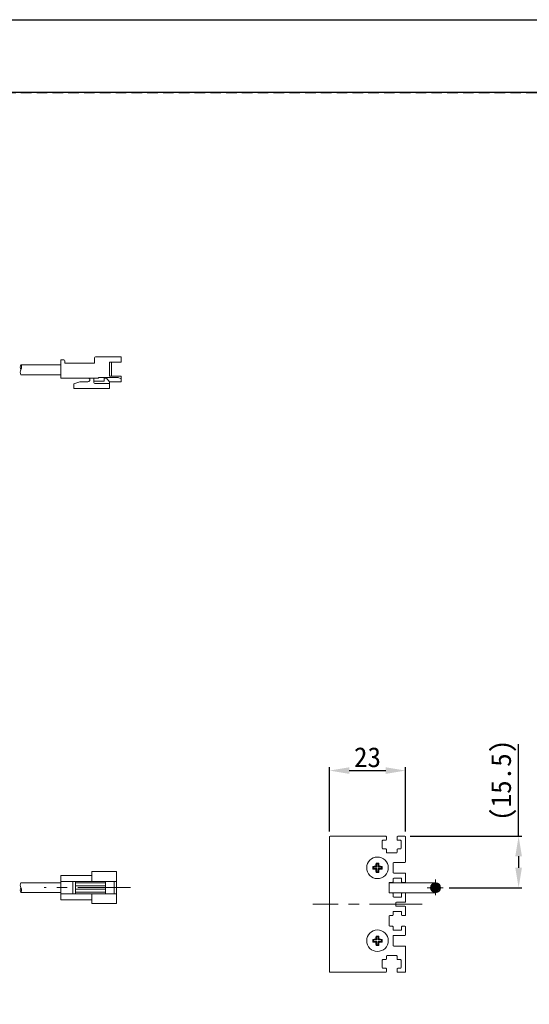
# Model space of a CAD drawing. Header units: millimetres. Extents: x 0 to 420, y 0 to 297.
# Tile 3 of 8: x 251 to 328, y 148 to 297. Entities that reach past the tile are written whole.
import ezdxf

# ---------------------------------------------------------------- set-up
doc = ezdxf.new("R2010")
doc.units = ezdxf.units.MM
doc.header["$LTSCALE"] = 0.25
doc.linetypes.add('CENTER', pattern=[50.8, 31.75, -6.35, 6.35, -6.35])
doc.linetypes.add('HIDDEN', pattern=[9.525, 6.35, -3.175])
for name, color, linetype, lineweight in [('CABLE 3P', 7, 'Continuous', 20), ('CENTER', 1, 'CENTER', 9), ('DIMENSION', 6, 'Continuous', 9), ('MXB8146', 7, 'Continuous', 20), ('SIDE PLATE', 7, 'Continuous', 20)]:
    doc.layers.add(name, color=color, linetype=linetype, lineweight=lineweight)
doc.layers.add('FORM', color=252, linetype='Continuous')
doc.layers.add('PAPER', color=254, linetype='Continuous', plot=False)
doc.styles.add('VS Standard', font='msgothic.ttc', dxfattribs={"height": 3})
doc.dimstyles.new('VS Standard x0.5', dxfattribs={"dimtxt": 3, "dimasz": 3, "dimexe": 0.5, "dimexo": 0.8, "dimgap": 0.5, "dimtad": 3, "dimlfac": 2, "dimrnd": 0.0001, "dimzin": 9, "dimdsep": 46, "dimtxsty": 'VS Standard', "dimcen": 0, "dimaunit": 1, "dimadec": 0, "dimazin": 2, "dimtfac": 1, "dimtmove": 0, "dimatfit": 3, "dimfxl": 1, "dimtolj": 1, "dimtzin": 0, "dimarcsym": 0})

# ---------------------------------------------------------------- blocks, each defined once
blk = doc.blocks.new('*D6')
at = {"layer": 'Defpoints', "color": 0}
for p in [(309.64, 183.75), (298.14, 173.74), (309.64, 173.74)]:
    blk.add_point(p, dxfattribs=at)
at = {"layer": 'DIMENSION', "color": 0, "lineweight": -2}
for p, q in [((298.14, 174.54), (298.14, 184.25)), ((309.64, 174.54), (309.64, 184.25)), ((301.14, 183.75), (306.64, 183.75))]:
    blk.add_line(p, q, dxfattribs=at)
at = {"layer": 'DIMENSION', "color": 0}
for points in [[(301.14, 184.25), (301.14, 183.25), (298.14, 183.75)], [(306.64, 183.25), (306.64, 184.25), (309.64, 183.75)]]:
    blk.add_solid(points, dxfattribs=at)
at = {"layer": 'DIMENSION', "color": 0, "insert": (303.89, 185.75), "char_height": 3, "attachment_point": 5, "style": 'VS Standard'}
blk.add_mtext('\\A1;23', dxfattribs=at)
blk = doc.blocks.new('*D7')
at = {"layer": 'Defpoints', "color": 0}
for p in [(309.54, 173.84), (315.41, 166.09), (326.68, 166.09)]:
    blk.add_point(p, dxfattribs=at)
at = {"layer": 'DIMENSION', "color": 0, "lineweight": -2}
for p, q in [((326.68, 173.84), (326.68, 187.73)), ((310.34, 173.84), (327.18, 173.84)), ((326.68, 170.84), (326.68, 169.09)), ((316.21, 166.09), (327.18, 166.09))]:
    blk.add_line(p, q, dxfattribs=at)
at = {"layer": 'DIMENSION', "color": 0}
for points in [[(327.18, 170.84), (326.18, 170.84), (326.68, 173.84)], [(326.18, 169.09), (327.18, 169.09), (326.68, 166.09)]]:
    blk.add_solid(points, dxfattribs=at)
at = {"layer": 'DIMENSION', "color": 0, "insert": (324.43, 182.28), "char_height": 3, "attachment_point": 5, "rotation": 90, "style": 'VS Standard'}
blk.add_mtext('\\A1;\\A1;(15.5)', dxfattribs=at)

msp = doc.modelspace()

# ---------------------------------------------------------------- hatches: boundary and pattern name
at = {"layer": 'CABLE 3P'}
h = msp.add_hatch(dxfattribs=at)
h.set_pattern_fill('ANSI31', color=256, scale=0.05, style=0)
h.set_pattern_definition([(45, (-146.5424, 84.2168), (-0.1122532, 0.1122532), [])])
h.paths.add_polyline_path([(314.907, 166.0876, 1), (313.407, 166.0876, 1)])

# ---------------------------------------------------------------- linework, layer by layer
for p, q in [((257.6281, 245.707), (257.6281, 242.957)), ((258.1057, 245.707), (257.6281, 245.707)), ((257.6281, 245.707), (257.6281, 242.957)), ((258.1057, 245.707), (257.6281, 245.707)), ((257.6281, 245.707), (257.6281, 242.957)), ((257.6281, 245.707), (257.6281, 242.957)), ((258.1057, 245.707), (257.6281, 245.707)), ((257.6281, 245.707), (257.6281, 242.957)), ((258.1057, 245.707), (257.6281, 245.707)), ((258.1057, 245.707), (257.6281, 245.707)), ((258.1057, 245.707), (257.6281, 245.707)), ((258.2557, 245.557), (258.2557, 245.207)), ((258.2557, 245.557), (258.2557, 245.207)), ((258.2557, 245.557), (258.2557, 245.207)), ((258.2557, 245.557), (258.2557, 245.207)), ((258.2557, 245.557), (258.2557, 245.207)), ((258.2557, 245.557), (258.2557, 245.207)), ((262.7281, 245.207), (258.2557, 245.207)), ((262.7281, 245.207), (258.2557, 245.207)), ((262.7281, 245.207), (258.2557, 245.207)), ((262.7281, 245.207), (258.2557, 245.207)), ((262.7281, 245.207), (258.2557, 245.207)), ((262.7281, 245.207), (258.2557, 245.207)), ((262.7281, 245.9929), (262.7281, 245.207)), ((262.7281, 245.9929), (262.7281, 245.207)), ((262.7281, 245.9929), (262.7281, 245.207)), ((262.7281, 245.9929), (262.7281, 245.207)), ((262.7281, 245.9929), (262.7281, 245.207)), ((262.7281, 245.9929), (262.7281, 245.207)), ((266.7281, 246.1429), (262.8781, 246.1429)), ((266.7281, 246.1429), (262.8781, 246.1429)), ((264.9665, 245.3325), (264.9665, 243.2365)), ((264.9665, 245.3325), (264.9665, 243.2365)), ((264.9665, 245.3325), (264.9665, 243.2365)), ((264.9665, 245.3325), (264.9665, 243.2365)), ((266.7281, 245.3325), (264.9665, 245.3325)), ((266.7281, 245.3325), (264.9665, 245.3325)), ((265.2928, 245.3325), (265.2928, 243.2365)), ((265.2928, 245.3325), (265.2928, 243.2365)), ((265.2928, 245.3325), (265.2928, 243.2365)), ((265.2928, 245.3325), (265.2928, 243.2365)), ((266.7281, 246.1429), (266.7281, 245.3325)), ((266.7281, 246.1429), (266.7281, 245.3325)), ((251.6175, 244.958), (257.6281, 244.958)), ((251.6175, 243.458), (257.6281, 243.458)), ((261.7299, 242.957), (257.6281, 242.957)), ((261.7299, 242.957), (257.6281, 242.957)), ((261.7299, 242.957), (257.6281, 242.957)), ((261.7299, 242.957), (257.6281, 242.957)), ((259.6165, 242.0906), (260.4807, 242.3929)), ((259.6165, 242.0906), (260.4807, 242.3929)), ((259.6165, 242.0906), (260.4807, 242.3929)), ((259.6165, 242.0906), (260.4807, 242.3929)), ((259.6165, 242.0906), (259.6165, 241.3929)), ((259.6165, 242.0906), (259.6165, 241.3929)), ((259.6165, 242.0906), (259.6165, 241.3929)), ((259.6165, 242.0906), (259.6165, 241.3929)), ((261.7299, 242.3929), (260.4807, 242.3929)), ((261.7299, 242.3929), (260.4807, 242.3929)), ((261.7299, 242.3929), (260.4807, 242.3929)), ((261.7299, 242.3929), (260.4807, 242.3929)), ((261.7299, 242.957), (263.2981, 242.957)), ((261.7299, 242.957), (263.2981, 242.957)), ((261.7299, 242.957), (263.2981, 242.957)), ((261.7299, 242.957), (263.2981, 242.957)), ((262.605, 242.957), (262.605, 242.38)), ((262.605, 242.957), (262.605, 242.38)), ((262.605, 242.957), (262.605, 242.38)), ((262.605, 242.957), (262.605, 242.38)), ((264.1676, 242.4833), (262.605, 242.4833)), ((264.1676, 242.4833), (262.605, 242.4833)), ((264.1676, 242.4833), (262.605, 242.4833)), ((264.1676, 242.4833), (262.605, 242.4833)), ((264.9665, 242.1283), (262.85, 242.1283)), ((264.9665, 242.1283), (262.85, 242.1283)), ((264.9665, 242.1283), (262.85, 242.1283)), ((264.9665, 242.1283), (262.85, 242.1283)), ((266.3087, 243.0315), (263.2981, 243.0315)), ((263.2981, 243.0315), (263.2981, 242.957)), ((266.3087, 243.0315), (263.2981, 243.0315)), ((263.2981, 243.0315), (263.2981, 242.957)), ((266.3087, 243.0315), (263.2981, 243.0315)), ((263.2981, 243.0315), (263.2981, 242.957)), ((266.3087, 243.0315), (263.2981, 243.0315)), ((263.2981, 243.0315), (263.2981, 242.957)), ((264.1676, 242.9193), (264.1676, 242.4833)), ((264.5498, 242.9193), (264.1676, 242.9193)), ((264.1676, 242.9193), (264.1676, 242.4833)), ((264.5498, 242.9193), (264.1676, 242.9193)), ((264.1676, 242.9193), (264.1676, 242.4833)), ((264.5498, 242.9193), (264.1676, 242.9193)), ((264.1676, 242.9193), (264.1676, 242.4833)), ((264.5498, 242.9193), (264.1676, 242.9193)), ((264.5498, 242.9193), (264.9665, 242.3929)), ((264.5498, 242.9193), (264.9665, 242.3929)), ((264.5498, 242.9193), (264.9665, 242.3929)), ((264.5498, 242.9193), (264.9665, 242.3929)), ((266.7281, 243.2365), (264.9665, 243.2365)), ((264.9665, 242.3929), (264.9665, 241.3929)), ((264.9665, 242.3929), (264.9665, 241.3929)), ((264.9665, 242.3929), (264.9665, 241.3929)), ((264.9665, 242.3929), (264.9665, 241.3929)), ((266.7281, 242.3929), (264.9665, 242.3929)), ((266.3087, 243.0315), (266.7281, 242.8359)), ((266.3087, 243.0315), (266.7281, 242.8359)), ((266.7281, 243.2365), (266.7281, 242.3929)), ((266.7281, 243.2365), (266.7281, 242.3929)), ((264.9665, 241.3929), (259.6165, 241.3929)), ((264.9665, 241.3929), (259.6165, 241.3929)), ((264.9665, 241.3929), (259.6165, 241.3929)), ((264.9665, 241.3929), (259.6165, 241.3929)), ((257.6281, 164.2582), (257.6281, 167.9431)), ((257.6281, 167.9431), (262.3264, 167.9431)), ((262.3264, 168.5188), (266.0112, 168.5188)), ((262.3264, 167.0219), (262.3264, 168.5188)), ((266.0112, 163.6824), (266.0112, 168.5188)), ((251.6175, 166.8376), (257.6281, 166.8376)), ((257.6281, 167.0219), (266.0112, 167.0219)), ((259.4599, 165.1794), (259.4599, 167.0219)), ((259.8702, 165.1794), (259.8702, 167.0219)), ((259.8702, 166.8084), (264.3884, 166.8084)), ((259.8702, 166.3486), (264.3884, 166.3486)), ((264.3884, 165.1794), (264.3884, 167.0219)), ((265.6735, 165.1794), (265.6735, 167.0219)), ((314.157, 166.8376), (307.157, 166.8376)), ((251.6175, 165.3637), (257.6281, 165.3637)), ((257.6281, 165.1794), (266.0112, 165.1794)), ((259.8702, 165.8527), (264.3884, 165.8527)), ((259.8702, 165.3929), (264.3884, 165.3929)), ((262.3264, 163.6824), (262.3264, 165.1794)), ((307.157, 165.3376), (314.157, 165.3376)), ((257.6281, 164.2582), (262.3264, 164.2582)), ((262.3264, 163.6824), (266.0112, 163.6824))]:
    msp.add_line(p, q, dxfattribs=at)
msp.add_circle((314.157, 166.0876), 0.75, dxfattribs=at)
for centre, radius, start, end in [((258.1057, 245.557), 0.15, 0, 90), ((258.1057, 245.557), 0.15, 0, 90), ((258.1057, 245.557), 0.15, 0, 90), ((258.1057, 245.557), 0.15, 0, 90), ((258.1057, 245.557), 0.15, 0, 90), ((258.1057, 245.557), 0.15, 0, 90), ((262.8781, 245.9929), 0.15, 90, 180), ((262.8781, 245.9929), 0.15, 90, 180), ((262.8781, 245.9929), 0.15, 90, 180), ((262.8781, 245.9929), 0.15, 90, 180), ((262.8781, 245.9929), 0.15, 90, 180), ((262.8781, 245.9929), 0.15, 90, 180), ((252.2988, 244.5765), 0.7808, 150.752111, 209.247889), ((252.2505, 243.8265), 0.7325, 149.796415, 210.203585), ((250.9362, 244.5765), 0.7808, 330.752111, 29.247889), ((261.7299, 242.675), 0.282, 270, 90), ((261.7299, 242.675), 0.282, 270, 90), ((261.7299, 242.675), 0.282, 270, 90), ((261.7299, 242.675), 0.282, 270, 90), ((262.8567, 242.38), 0.2518, 180, 271.535232), ((262.8567, 242.38), 0.2518, 180, 271.535232), ((262.8567, 242.38), 0.2518, 180, 271.535232), ((262.8567, 242.38), 0.2518, 180, 271.535232), ((252.2505, 166.4691), 0.7325, 149.796415, 210.203585), ((252.2505, 165.7322), 0.7325, 149.796415, 210.203585), ((250.9844, 165.7322), 0.7325, 329.796415, 30.203585)]:
    msp.add_arc(centre, radius, start, end, dxfattribs=at)
at = {"layer": 'CENTER', "ltscale": 0.3}
for p, q in [((314.157, 167.3376), (314.157, 164.8376)), ((312.907, 166.0876), (315.407, 166.0876))]:
    msp.add_line(p, q, dxfattribs=at)
at = {"layer": 'CENTER'}
for p, q in [((268.1281, 166.1006), (255.1281, 166.1006)), ((312.1436, 163.5876), (295.6436, 163.5876))]:
    msp.add_line(p, q, dxfattribs=at)
at = {"layer": 'FORM'}
msp.add_line((406.5, 286), (13.5, 286), dxfattribs=at)
at = {"layer": 'FORM', "linetype": 'HIDDEN'}
msp.add_lwpolyline([(13.5, 286), (406.5, 286), (406.5, 11), (13.5, 11)], close=True, dxfattribs=at)
at = {"layer": 'MXB8146'}
for p, q in [((304.7775, 169.2036), (304.6855, 169.2957)), ((305.2775, 169.2036), (305.1522, 169.329)), ((305.2775, 169.7036), (305.1855, 169.7957)), ((305.2775, 169.7036), (305.2775, 169.2036)), ((305.5096, 169.7036), (305.2775, 169.7036)), ((305.5096, 169.7036), (305.6017, 169.7957)), ((305.5096, 169.2036), (305.5096, 169.7036)), ((305.5096, 169.2036), (305.6349, 169.329)), ((306.0096, 169.2036), (306.1017, 169.2957)), ((304.7775, 168.9716), (304.6855, 168.8795)), ((305.2775, 169.2036), (304.7775, 169.2036)), ((304.7775, 169.2036), (304.7775, 168.9716)), ((304.7775, 168.9716), (305.2775, 168.9716)), ((305.2775, 168.9716), (305.1522, 168.8463)), ((305.2775, 168.4716), (305.1855, 168.3795)), ((305.2775, 168.9716), (305.2775, 168.4716)), ((305.2775, 168.4716), (305.5096, 168.4716)), ((306.0096, 169.2036), (305.5096, 169.2036)), ((305.5096, 168.9716), (305.6349, 168.8463)), ((305.5096, 168.9716), (306.0096, 168.9716)), ((305.5096, 168.4716), (305.5096, 168.9716)), ((305.5096, 168.4716), (305.6017, 168.3795)), ((306.0096, 168.9716), (306.0096, 169.2036)), ((306.0096, 168.9716), (306.1017, 168.8795)), ((304.7775, 158.2036), (304.6855, 158.2957)), ((304.7775, 157.9716), (304.6855, 157.8795)), ((305.2775, 158.2036), (304.7775, 158.2036)), ((304.7775, 158.2036), (304.7775, 157.9716)), ((304.7775, 157.9716), (305.2775, 157.9716)), ((305.2775, 158.2036), (305.1522, 158.329)), ((305.2775, 157.9716), (305.1522, 157.8463)), ((305.2775, 158.7036), (305.1855, 158.7957)), ((305.2775, 157.4716), (305.1855, 157.3795)), ((305.2775, 158.7036), (305.2775, 158.2036)), ((305.5096, 158.7036), (305.2775, 158.7036)), ((305.2775, 157.9716), (305.2775, 157.4716)), ((305.2775, 157.4716), (305.5096, 157.4716)), ((305.5096, 158.7036), (305.6017, 158.7957)), ((305.5096, 158.2036), (305.5096, 158.7036)), ((305.5096, 158.2036), (305.6349, 158.329)), ((306.0096, 158.2036), (305.5096, 158.2036)), ((305.5096, 157.9716), (305.6349, 157.8463)), ((305.5096, 157.9716), (306.0096, 157.9716)), ((305.5096, 157.4716), (305.5096, 157.9716)), ((305.5096, 157.4716), (305.6017, 157.3795)), ((306.0096, 158.2036), (306.1017, 158.2957)), ((306.0096, 157.9716), (306.0096, 158.2036)), ((306.0096, 157.9716), (306.1017, 157.8795))]:
    msp.add_line(p, q, dxfattribs=at)
for centre in [(305.3936, 169.0876), (305.3936, 158.0876)]:
    msp.add_circle(centre, 1.625, dxfattribs=at)
for centre, radius, start, end in [((311.6217, 169.0876), 6.9394, 178.281462, 181.718538), ((305.3638, 163.0636), 6.269, 91.934483, 96.212266), ((311.4176, 169.1173), 6.269, 173.787734, 178.065517), ((305.3936, 162.8595), 6.9394, 88.281462, 91.718538), ((299.3695, 169.1173), 6.269, 1.934483, 6.212266), ((305.4233, 163.0636), 6.269, 83.787734, 88.065517), ((299.1654, 169.0876), 6.9394, 358.281462, 1.718538), ((305.3638, 175.1117), 6.269, 263.787734, 268.065517), ((311.4176, 169.0579), 6.269, 181.934483, 186.212266), ((305.3936, 175.3158), 6.9394, 268.281462, 271.718538), ((299.3695, 169.0579), 6.269, 353.787734, 358.065517), ((305.4233, 175.1117), 6.269, 271.934483, 276.212266), ((311.6217, 158.0876), 6.9394, 178.281462, 181.718538), ((305.3638, 152.0636), 6.269, 91.934483, 96.212266), ((305.3638, 164.1117), 6.269, 263.787734, 268.065517), ((311.4176, 158.1173), 6.269, 173.787734, 178.065517), ((311.4176, 158.0579), 6.269, 181.934483, 186.212266), ((305.3936, 151.8595), 6.9394, 88.281462, 91.718538), ((299.3695, 158.1173), 6.269, 1.934483, 6.212266), ((299.3695, 158.0579), 6.269, 353.787734, 358.065517), ((305.4233, 152.0636), 6.269, 83.787734, 88.065517), ((305.4233, 164.1117), 6.269, 271.934483, 276.212266), ((299.1654, 158.0876), 6.9394, 358.281462, 1.718538), ((305.3936, 164.3158), 6.9394, 268.281462, 271.718538)]:
    msp.add_arc(centre, radius, start, end, dxfattribs=at)
at = {"layer": 'PAPER'}
msp.add_lwpolyline([(0, 297), (420, 297), (420, 0), (0, 0)], close=True, dxfattribs=at)
at = {"layer": 'SIDE PLATE'}
for p, q in [((306.6436, 173.8376), (298.2436, 173.8376)), ((309.5436, 173.8376), (308.4436, 173.8376)), ((298.1436, 173.7376), (298.1436, 153.4376)), ((306.1186, 172.0376), (306.1186, 173.1376)), ((306.2186, 173.2376), (306.6436, 173.2376)), ((306.7436, 173.3376), (306.7436, 173.7376)), ((308.3436, 173.7376), (308.3436, 173.3376)), ((308.4436, 173.2376), (308.8686, 173.2376)), ((308.9686, 173.1376), (308.9686, 172.0376)), ((309.6436, 169.9876), (309.6436, 173.7376)), ((306.6436, 171.9376), (306.2186, 171.9376)), ((306.7436, 171.4376), (306.7436, 171.8376)), ((308.2436, 171.3376), (306.8436, 171.3376)), ((308.3436, 171.8376), (308.3436, 171.4376)), ((308.8686, 171.9376), (308.4436, 171.9376)), ((307.7436, 168.3876), (307.7436, 169.7876)), ((307.8436, 169.8876), (309.5436, 169.8876)), ((309.5436, 168.2876), (307.8436, 168.2876)), ((309.6436, 166.9876), (309.6436, 168.1876)), ((307.1436, 165.3876), (307.1436, 166.7876)), ((307.2436, 166.8876), (307.6436, 166.8876)), ((307.7436, 166.9876), (307.7436, 167.4126)), ((307.8436, 167.5126), (308.9436, 167.5126)), ((309.0436, 167.4126), (309.0436, 166.9876)), ((309.1436, 166.8876), (309.5436, 166.8876)), ((307.6436, 165.2876), (307.2436, 165.2876)), ((307.7436, 164.7626), (307.7436, 165.1876)), ((309.0436, 165.1876), (309.0436, 164.7626)), ((309.5436, 165.2876), (309.1436, 165.2876)), ((309.6436, 163.9876), (309.6436, 165.1876)), ((308.9436, 164.6626), (307.8436, 164.6626)), ((308.1436, 163.3876), (308.1436, 163.7876)), ((308.2436, 163.8876), (309.5436, 163.8876)), ((307.2436, 161.8876), (307.6436, 161.8876)), ((307.7436, 161.9876), (307.7436, 162.4126)), ((307.8436, 162.5126), (308.9436, 162.5126)), ((309.5436, 163.2876), (308.2436, 163.2876)), ((309.0436, 162.4126), (309.0436, 161.9876)), ((309.1436, 161.8876), (309.5436, 161.8876)), ((309.6436, 161.9876), (309.6436, 163.1876)), ((307.1436, 160.3876), (307.1436, 161.7876)), ((307.6436, 160.2876), (307.2436, 160.2876)), ((307.7436, 159.7626), (307.7436, 160.1876)), ((308.9436, 159.6626), (307.8436, 159.6626)), ((309.0436, 160.1876), (309.0436, 159.7626)), ((309.5436, 160.2876), (309.1436, 160.2876)), ((309.6436, 158.9876), (309.6436, 160.1876)), ((307.7436, 157.3876), (307.7436, 158.7876)), ((307.8436, 158.8876), (309.5436, 158.8876)), ((309.5436, 157.2876), (307.8436, 157.2876)), ((309.6436, 153.4376), (309.6436, 157.1876)), ((306.1186, 154.0376), (306.1186, 155.1376)), ((306.2186, 155.2376), (306.6436, 155.2376)), ((306.7436, 155.3376), (306.7436, 155.7376)), ((306.8436, 155.8376), (308.2436, 155.8376)), ((308.3436, 155.7376), (308.3436, 155.3376)), ((308.4436, 155.2376), (308.8686, 155.2376)), ((308.9686, 155.1376), (308.9686, 154.0376)), ((298.2436, 153.3376), (306.6436, 153.3376)), ((306.6436, 153.9376), (306.2186, 153.9376)), ((306.7436, 153.4376), (306.7436, 153.8376)), ((308.3436, 153.8376), (308.3436, 153.4376)), ((308.8686, 153.9376), (308.4436, 153.9376)), ((308.4436, 153.3376), (309.5436, 153.3376))]:
    msp.add_line(p, q, dxfattribs=at)
for centre, start, end in [((298.2436, 173.7376), 90, 180), ((306.6436, 173.7376), 0, 90), ((308.4436, 173.7376), 90, 180), ((309.5436, 173.7376), 0, 90), ((306.2186, 173.1376), 90, 180), ((306.6436, 173.3376), 270, 0), ((308.4436, 173.3376), 180, 270), ((308.8686, 173.1376), 0, 90), ((306.2186, 172.0376), 180, 270), ((306.6436, 171.8376), 0, 90), ((306.8436, 171.4376), 180, 270), ((308.2436, 171.4376), 270, 0), ((308.4436, 171.8376), 90, 180), ((308.8686, 172.0376), 270, 0), ((307.8436, 169.7876), 90, 180), ((309.5436, 169.9876), 270, 0), ((307.8436, 168.3876), 180, 270), ((309.5436, 168.1876), 0, 90), ((307.2436, 166.7876), 90, 180), ((307.6436, 166.9876), 270, 0), ((307.8436, 167.4126), 90, 180), ((308.9436, 167.4126), 0, 90), ((309.1436, 166.9876), 180, 270), ((309.5436, 166.9876), 270, 0), ((307.2436, 165.3876), 180, 270), ((307.6436, 165.1876), 0, 90), ((309.1436, 165.1876), 90, 180), ((309.5436, 165.1876), 0, 90), ((307.8436, 164.7626), 180, 270), ((308.2436, 163.7876), 90, 180), ((308.2436, 163.3876), 180, 270), ((308.9436, 164.7626), 270, 0), ((309.5436, 163.9876), 270, 0), ((307.2436, 161.7876), 90, 180), ((307.6436, 161.9876), 270, 0), ((307.8436, 162.4126), 90, 180), ((308.9436, 162.4126), 0, 90), ((309.1436, 161.9876), 180, 270), ((309.5436, 163.1876), 0, 90), ((309.5436, 161.9876), 270, 0), ((307.2436, 160.3876), 180, 270), ((307.6436, 160.1876), 0, 90), ((307.8436, 159.7626), 180, 270), ((308.9436, 159.7626), 270, 0), ((309.1436, 160.1876), 90, 180), ((309.5436, 160.1876), 0, 90), ((309.5436, 158.9876), 270, 0), ((307.8436, 158.7876), 90, 180), ((307.8436, 157.3876), 180, 270), ((309.5436, 157.1876), 0, 90), ((306.2186, 155.1376), 90, 180), ((306.6436, 155.3376), 270, 0), ((306.8436, 155.7376), 90, 180), ((308.2436, 155.7376), 0, 90), ((308.4436, 155.3376), 180, 270), ((308.8686, 155.1376), 0, 90), ((298.2436, 153.4376), 180, 270), ((306.2186, 154.0376), 180, 270), ((306.6436, 153.8376), 0, 90), ((306.6436, 153.4376), 270, 0), ((308.4436, 153.8376), 90, 180), ((308.4436, 153.4376), 180, 270), ((308.8686, 154.0376), 270, 0), ((309.5436, 153.4376), 270, 0)]:
    msp.add_arc(centre, 0.1, start, end, dxfattribs=at)

# ---------------------------------------------------------------- dimensions: what is measured, and where the dimension line sits
at = {"layer": 'DIMENSION'}
dim = msp.add_linear_dim(base=(309.6436, 183.7539), p1=(298.1436, 173.7376), p2=(309.6436, 173.7376), dimstyle='VS Standard x0.5', dxfattribs=at)
dim.commit()
dim.dimension.update_dxf_attribs({"geometry": '*D6', "text_midpoint": (303.8936, 185.7545)})
dim = msp.add_linear_dim(base=(326.6775, 166.0876), p1=(309.5436, 173.8376), p2=(315.407, 166.0876), angle=90, text='\\A1;(<>)', dimstyle='VS Standard x0.5', dxfattribs=at)
dim.commit()
dim.dimension.update_dxf_attribs({"geometry": '*D7', "text_midpoint": (326.6775, 182.2835), "dimtype": 160})

doc.saveas('drawing.dxf')
